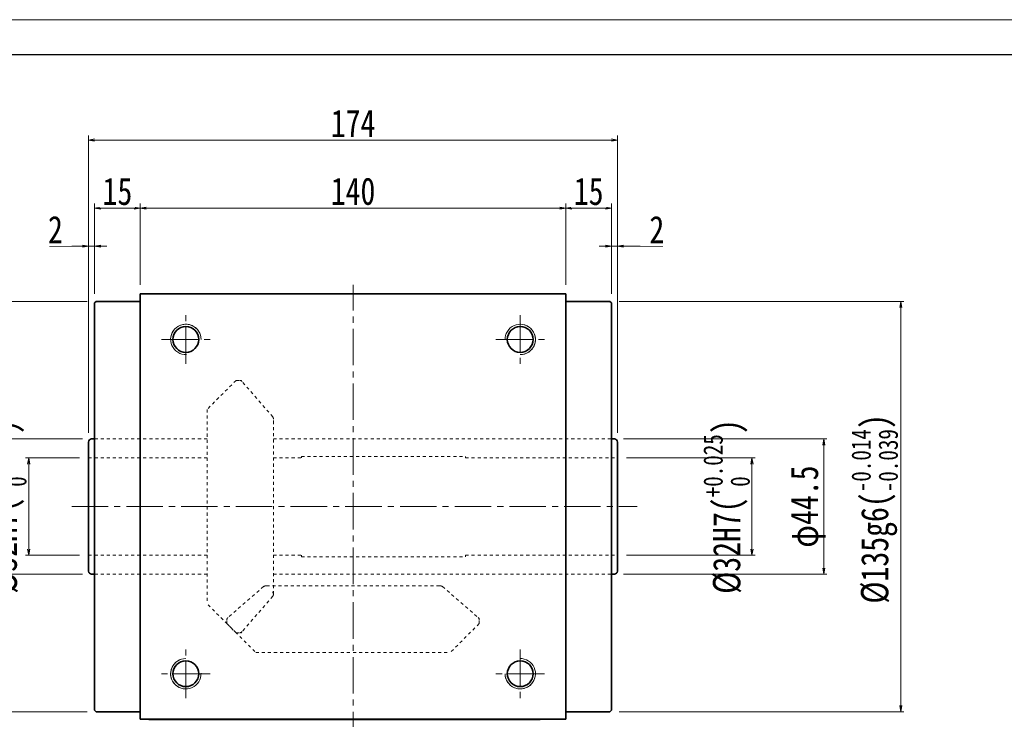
# Model space of a CAD drawing. Header units: millimetres. Extents: x -34 to 938, y -14 to 671.
# Tile 4 of 8: x 128 to 452, y 441 to 671. Entities that reach past the tile are written whole.
import ezdxf

# ---------------------------------------------------------------- set-up
doc = ezdxf.new("R2010")
doc.units = ezdxf.units.MM
doc.linetypes.add('点画线', pattern=[18, 12, -2, 2, -2])
doc.linetypes.add('虚线', pattern=[2, 1, -1])
for name, color, linetype, lineweight in [('TEXT', 4, 'Continuous', 18), ('中心线层', 1, '点画线', 18), ('图框_外框线', 7, 'Continuous', 18), ('尺寸线层', 3, 'Continuous', 18), ('粗实线', 7, 'Continuous', 40), ('粗实线层', 7, 'Continuous', 35)]:
    doc.layers.add(name, color=color, linetype=linetype, lineweight=lineweight)
doc.styles.add('宋体', font='SimSun.ttf', dxfattribs={"width": 0.8})
doc.dimstyles.new('A水平标注$0', dxfattribs={"dimtxt": 3.5, "dimasz": 2, "dimexe": 1.5, "dimexo": 3, "dimgap": 1.1, "dimtad": 1, "dimtoh": 1, "dimdec": 4, "dimdsep": 46, "dimtxsty": '宋体', "dimblk": 'OPEN', "dimcen": 3, "dimclrd": 3, "dimclre": 3, "dimclrt": 6, "dimadec": 0, "dimazin": 0, "dimtm": 1e-09, "dimtfac": 1, "dimtdec": 4, "dimtix": 1, "dimtmove": 0, "dimatfit": 3, "dimldrblk": 'OPEN', "dimfxl": 0, "dimlwd": 13, "dimlwe": 13, "dimarcsym": 0})
doc.dimstyles.new('D直径标注φ25', dxfattribs={"dimtxt": 3.5, "dimasz": 2, "dimexe": 1, "dimexo": 3, "dimtad": 1, "dimtoh": 1, "dimdec": 1, "dimdsep": 46, "dimtxsty": '宋体', "dimblk": 'OPEN', "dimcen": 3, "dimclrd": 3, "dimclre": 3, "dimclrt": 130, "dimadec": 0, "dimazin": 0, "dimtm": 1e-09, "dimtfac": 1, "dimtdec": 1, "dimtmove": 0, "dimatfit": 0, "dimldrblk": 'OPEN', "dimfxl": 0, "dimlwd": 13, "dimlwe": 13, "dimarcsym": 0})

# ---------------------------------------------------------------- blocks, each defined once
blk = doc.blocks.new('_Open')
at = {"color": 0, "linetype": 'ByBlock', "lineweight": -2}
for p, q in [((-1, 0.17), (0, 0)), ((-1, -0.17), (0, 0)), ((0, 0), (-1, 0))]:
    blk.add_line(p, q, dxfattribs=at)
blk = doc.blocks.new('*D8')
at = {"layer": 'Defpoints', "color": 0, "transparency": 16777216}
for p in [(307.57, 608.73), (167.57, 580.52), (307.57, 580.52)]:
    blk.add_point(p, dxfattribs=at)
at = {"layer": '尺寸线层', "color": 3, "lineweight": 13, "transparency": 16777216}
for p, q in [((167.57, 583.52), (167.57, 610.23)), ((307.57, 583.52), (307.57, 610.23)), ((169.57, 608.73), (305.57, 608.73))]:
    blk.add_line(p, q, dxfattribs=at)
at = {"layer": '尺寸线层', "color": 3, "lineweight": 13, "transparency": 16777216, "xscale": 2, "yscale": 2, "zscale": 2, "rotation": 180}
blk.add_blockref('_Open', (167.57, 608.73), dxfattribs=at)
at = {"layer": '尺寸线层', "color": 3, "lineweight": 13, "transparency": 16777216, "xscale": 2, "yscale": 2, "zscale": 2}
blk.add_blockref('_Open', (307.57, 608.73), dxfattribs=at)
at = {"layer": '尺寸线层', "color": 6, "transparency": 16777216, "insert": (237.57, 614.23), "char_height": 9, "attachment_point": 5, "style": '宋体', "bg_fill": 3, "box_fill_scale": 1.1, "bg_fill_color": 257, "bg_fill_transparency": 0}
blk.add_mtext('140', dxfattribs=at)
blk = doc.blocks.new('*D9')
at = {"layer": 'Defpoints', "color": 0, "transparency": 16777216}
for p in [(152.57, 608.73), (167.57, 580.52), (152.57, 577.52)]:
    blk.add_point(p, dxfattribs=at)
at = {"layer": '尺寸线层', "color": 3, "lineweight": 13, "transparency": 16777216}
for p, q in [((152.57, 580.52), (152.57, 610.23)), ((167.57, 583.52), (167.57, 610.23)), ((165.57, 608.73), (154.57, 608.73))]:
    blk.add_line(p, q, dxfattribs=at)
at = {"layer": '尺寸线层', "color": 3, "lineweight": 13, "transparency": 16777216, "xscale": 2, "yscale": 2, "zscale": 2, "rotation": 180}
blk.add_blockref('_Open', (152.57, 608.73), dxfattribs=at)
at = {"layer": '尺寸线层', "color": 3, "lineweight": 13, "transparency": 16777216, "xscale": 2, "yscale": 2, "zscale": 2}
blk.add_blockref('_Open', (167.57, 608.73), dxfattribs=at)
at = {"layer": '尺寸线层', "color": 6, "transparency": 16777216, "insert": (160.07, 614.2), "char_height": 9, "attachment_point": 5, "style": '宋体', "bg_fill": 3, "box_fill_scale": 1.1, "bg_fill_color": 257, "bg_fill_transparency": 0}
blk.add_mtext('15', dxfattribs=at)
blk = doc.blocks.new('*D10')
at = {"layer": 'Defpoints', "color": 0, "transparency": 16777216}
for p in [(322.57, 608.73), (307.57, 580.52), (322.57, 577.52)]:
    blk.add_point(p, dxfattribs=at)
at = {"layer": '尺寸线层', "color": 3, "lineweight": 13, "transparency": 16777216}
for p, q in [((307.57, 583.52), (307.57, 610.23)), ((322.57, 580.52), (322.57, 610.23)), ((309.57, 608.73), (320.57, 608.73))]:
    blk.add_line(p, q, dxfattribs=at)
at = {"layer": '尺寸线层', "color": 3, "lineweight": 13, "transparency": 16777216, "xscale": 2, "yscale": 2, "zscale": 2, "rotation": 180}
blk.add_blockref('_Open', (307.57, 608.73), dxfattribs=at)
at = {"layer": '尺寸线层', "color": 3, "lineweight": 13, "transparency": 16777216, "xscale": 2, "yscale": 2, "zscale": 2}
blk.add_blockref('_Open', (322.57, 608.73), dxfattribs=at)
at = {"layer": '尺寸线层', "color": 6, "transparency": 16777216, "insert": (315.07, 614.2), "char_height": 9, "attachment_point": 5, "style": '宋体', "bg_fill": 3, "box_fill_scale": 1.1, "bg_fill_color": 257, "bg_fill_transparency": 0}
blk.add_mtext('15', dxfattribs=at)
blk = doc.blocks.new('*D11')
at = {"layer": 'Defpoints', "color": 0, "transparency": 16777216}
for p in [(324.57, 596.22), (322.57, 577.52), (324.57, 531.77)]:
    blk.add_point(p, dxfattribs=at)
at = {"layer": '尺寸线层', "color": 3, "lineweight": 13, "transparency": 16777216}
for p, q in [((320.57, 596.22), (318.57, 596.22)), ((322.57, 580.52), (322.57, 597.72)), ((322.57, 596.22), (324.57, 596.22)), ((324.57, 534.77), (324.57, 597.72)), ((334.41, 596.22), (326.57, 596.22)), ((339.49, 596.22), (334.41, 596.22))]:
    blk.add_line(p, q, dxfattribs=at)
at = {"layer": '尺寸线层', "color": 3, "lineweight": 13, "transparency": 16777216, "xscale": 2, "yscale": 2, "zscale": 2}
blk.add_blockref('_Open', (322.57, 596.22), dxfattribs=at)
at = {"layer": '尺寸线层', "color": 3, "lineweight": 13, "transparency": 16777216, "xscale": 2, "yscale": 2, "zscale": 2, "rotation": 180}
blk.add_blockref('_Open', (324.57, 596.22), dxfattribs=at)
at = {"layer": '尺寸线层', "color": 6, "transparency": 16777216, "insert": (337.5, 601.67), "char_height": 9, "attachment_point": 5, "style": '宋体', "bg_fill": 3, "box_fill_scale": 1.1, "bg_fill_color": 257, "bg_fill_transparency": 0}
blk.add_mtext('2', dxfattribs=at)
blk = doc.blocks.new('*D12')
at = {"layer": 'Defpoints', "color": 0, "transparency": 16777216}
for p in [(150.57, 596.22), (152.57, 577.52), (150.57, 531.77)]:
    blk.add_point(p, dxfattribs=at)
at = {"layer": '尺寸线层', "color": 3, "lineweight": 13, "transparency": 16777216}
for p, q in [((137.67, 596.22), (142.75, 596.22)), ((142.75, 596.22), (148.57, 596.22)), ((150.57, 534.77), (150.57, 597.72)), ((152.57, 596.22), (150.57, 596.22)), ((152.57, 580.52), (152.57, 597.72)), ((154.57, 596.22), (156.57, 596.22))]:
    blk.add_line(p, q, dxfattribs=at)
at = {"layer": '尺寸线层', "color": 3, "lineweight": 13, "transparency": 16777216, "xscale": 2, "yscale": 2, "zscale": 2}
blk.add_blockref('_Open', (150.57, 596.22), dxfattribs=at)
at = {"layer": '尺寸线层', "color": 3, "lineweight": 13, "transparency": 16777216, "xscale": 2, "yscale": 2, "zscale": 2, "rotation": 180}
blk.add_blockref('_Open', (152.57, 596.22), dxfattribs=at)
at = {"layer": '尺寸线层', "color": 6, "transparency": 16777216, "insert": (139.66, 601.67), "char_height": 9, "attachment_point": 5, "style": '宋体', "bg_fill": 3, "box_fill_scale": 1.1, "bg_fill_color": 257, "bg_fill_transparency": 0}
blk.add_mtext('2', dxfattribs=at)
blk = doc.blocks.new('*D21')
at = {"layer": 'Defpoints', "color": 0, "transparency": 16777216}
for p in [(150.57, 526.52), (130.87, 494.52), (150.57, 494.52)]:
    blk.add_point(p, dxfattribs=at)
at = {"layer": '尺寸线层', "color": 3, "lineweight": 13, "transparency": 16777216}
for p, q in [((147.57, 526.52), (129.87, 526.52)), ((130.87, 524.52), (130.87, 496.52)), ((147.57, 494.52), (129.87, 494.52))]:
    blk.add_line(p, q, dxfattribs=at)
at = {"layer": '尺寸线层', "color": 3, "lineweight": 13, "transparency": 16777216, "xscale": 2, "yscale": 2, "zscale": 2}
for p, rotation in [((130.87, 526.52), 90), ((130.87, 494.52), 270)]:
    blk.add_blockref('_Open', p, dxfattribs=dict(at, rotation=rotation))
at = {"layer": '尺寸线层', "color": 130, "transparency": 16777216, "insert": (122.51, 510.52), "char_height": 9, "attachment_point": 5, "rotation": 90, "style": '宋体'}
blk.add_mtext('{\\A1;\\A1;%%C32H7({\\H0.707107x;\\S+0.025^  0;})}', dxfattribs=at)
blk = doc.blocks.new('*D22')
at = {"layer": 'Defpoints', "color": 0, "transparency": 16777216}
for p in [(151.57, 532.77), (110, 488.27), (151.57, 488.27)]:
    blk.add_point(p, dxfattribs=at)
at = {"layer": '尺寸线层', "color": 3, "lineweight": 13, "transparency": 16777216}
for p, q in [((148.57, 532.77), (109, 532.77)), ((110, 530.77), (110, 490.27)), ((148.57, 488.27), (109, 488.27))]:
    blk.add_line(p, q, dxfattribs=at)
at = {"layer": '尺寸线层', "color": 3, "lineweight": 13, "transparency": 16777216, "xscale": 2, "yscale": 2, "zscale": 2}
for p, rotation in [((110, 532.77), 90), ((110, 488.27), 270)]:
    blk.add_blockref('_Open', p, dxfattribs=dict(at, rotation=rotation))
at = {"layer": '尺寸线层', "color": 130, "transparency": 16777216, "insert": (104.8, 510.52), "char_height": 9, "attachment_point": 5, "rotation": 90, "style": '宋体'}
blk.add_mtext('φ44.5', dxfattribs=at)
blk = doc.blocks.new('*D23')
at = {"layer": 'Defpoints', "color": 0, "transparency": 16777216}
for p in [(324.57, 526.52), (324.57, 494.52), (368.8, 494.52)]:
    blk.add_point(p, dxfattribs=at)
at = {"layer": '尺寸线层', "color": 3, "lineweight": 13, "transparency": 16777216}
for p, q in [((327.57, 526.52), (369.8, 526.52)), ((368.8, 524.52), (368.8, 496.52)), ((327.57, 494.52), (369.8, 494.52))]:
    blk.add_line(p, q, dxfattribs=at)
at = {"layer": '尺寸线层', "color": 3, "lineweight": 13, "transparency": 16777216, "xscale": 2, "yscale": 2, "zscale": 2}
for p, rotation in [((368.8, 526.52), 90), ((368.8, 494.52), 270)]:
    blk.add_blockref('_Open', p, dxfattribs=dict(at, rotation=rotation))
at = {"layer": '尺寸线层', "color": 130, "transparency": 16777216, "insert": (360.44, 510.52), "char_height": 9, "attachment_point": 5, "rotation": 90, "style": '宋体'}
blk.add_mtext('{\\A1;\\A1;%%C32H7({\\H0.707107x;\\S+0.025^  0;})}', dxfattribs=at)
blk = doc.blocks.new('*D24')
at = {"layer": 'Defpoints', "color": 0, "transparency": 16777216}
for p in [(323.57, 532.77), (323.57, 488.27), (392.46, 488.27)]:
    blk.add_point(p, dxfattribs=at)
at = {"layer": '尺寸线层', "color": 3, "lineweight": 13, "transparency": 16777216}
for p, q in [((326.57, 532.77), (393.46, 532.77)), ((392.46, 530.77), (392.46, 490.27)), ((326.57, 488.27), (393.46, 488.27))]:
    blk.add_line(p, q, dxfattribs=at)
at = {"layer": '尺寸线层', "color": 3, "lineweight": 13, "transparency": 16777216, "xscale": 2, "yscale": 2, "zscale": 2}
for p, rotation in [((392.46, 532.77), 90), ((392.46, 488.27), 270)]:
    blk.add_blockref('_Open', p, dxfattribs=dict(at, rotation=rotation))
at = {"layer": '尺寸线层', "color": 130, "transparency": 16777216, "insert": (387.26, 510.52), "char_height": 9, "attachment_point": 5, "rotation": 90, "style": '宋体'}
blk.add_mtext('φ44.5', dxfattribs=at)
blk = doc.blocks.new('*D25')
at = {"layer": 'Defpoints', "color": 0, "transparency": 16777216}
for p in [(322.07, 578.02), (322.07, 443.02), (417.77, 443.02)]:
    blk.add_point(p, dxfattribs=at)
at = {"layer": '尺寸线层', "color": 3, "lineweight": 13, "transparency": 16777216}
for p, q in [((325.07, 578.02), (418.77, 578.02)), ((417.77, 576.02), (417.77, 445.02)), ((325.07, 443.02), (418.77, 443.02))]:
    blk.add_line(p, q, dxfattribs=at)
at = {"layer": '尺寸线层', "color": 3, "lineweight": 13, "transparency": 16777216, "xscale": 2, "yscale": 2, "zscale": 2}
for p, rotation in [((417.77, 578.02), 90), ((417.77, 443.02), 270)]:
    blk.add_blockref('_Open', p, dxfattribs=dict(at, rotation=rotation))
at = {"layer": '尺寸线层', "color": 130, "transparency": 16777216, "insert": (409.14, 509.75), "char_height": 9, "attachment_point": 5, "rotation": 90, "style": '宋体'}
blk.add_mtext('{\\A1;\\A1;%%C135g6({\\H0.707107x;\\S-0.014^ -0.039;})}', dxfattribs=at)
blk = doc.blocks.new('*D26')
at = {"layer": 'Defpoints', "color": 0, "transparency": 16777216}
for p in [(153.07, 578.02), (93.43, 443.02), (153.07, 443.02)]:
    blk.add_point(p, dxfattribs=at)
at = {"layer": '尺寸线层', "color": 3, "lineweight": 13, "transparency": 16777216}
for p, q in [((150.07, 578.02), (92.43, 578.02)), ((93.43, 576.02), (93.43, 445.02)), ((150.07, 443.02), (92.43, 443.02))]:
    blk.add_line(p, q, dxfattribs=at)
at = {"layer": '尺寸线层', "color": 3, "lineweight": 13, "transparency": 16777216, "xscale": 2, "yscale": 2, "zscale": 2}
for p, rotation in [((93.43, 578.02), 90), ((93.43, 443.02), 270)]:
    blk.add_blockref('_Open', p, dxfattribs=dict(at, rotation=rotation))
at = {"layer": '尺寸线层', "color": 130, "transparency": 16777216, "insert": (84.79, 510.52), "char_height": 9, "attachment_point": 5, "rotation": 90, "style": '宋体'}
blk.add_mtext('{\\A1;\\A1;%%C135g6({\\H0.707107x;\\S-0.014^ -0.039;})}', dxfattribs=at)
blk = doc.blocks.new('*D27')
at = {"layer": 'Defpoints', "color": 0, "transparency": 16777216}
for p in [(150.57, 631.14), (150.57, 531.77), (324.57, 531.77)]:
    blk.add_point(p, dxfattribs=at)
at = {"layer": '尺寸线层', "color": 3, "lineweight": 13, "transparency": 16777216}
for p, q in [((150.57, 534.77), (150.57, 632.64)), ((324.57, 534.77), (324.57, 632.64)), ((322.57, 631.14), (152.57, 631.14))]:
    blk.add_line(p, q, dxfattribs=at)
at = {"layer": '尺寸线层', "color": 3, "lineweight": 13, "transparency": 16777216, "xscale": 2, "yscale": 2, "zscale": 2, "rotation": 180}
blk.add_blockref('_Open', (150.57, 631.14), dxfattribs=at)
at = {"layer": '尺寸线层', "color": 3, "lineweight": 13, "transparency": 16777216, "xscale": 2, "yscale": 2, "zscale": 2}
blk.add_blockref('_Open', (324.57, 631.14), dxfattribs=at)
at = {"layer": '尺寸线层', "color": 6, "transparency": 16777216, "insert": (237.57, 636.62), "char_height": 9, "attachment_point": 5, "style": '宋体', "bg_fill": 3, "box_fill_scale": 1.1, "bg_fill_color": 257, "bg_fill_transparency": 0}
blk.add_mtext('174', dxfattribs=at)

msp = doc.modelspace()

# ---------------------------------------------------------------- linework, layer by layer
at = {"color": 6, "linetype": '虚线', "lineweight": 18}
for p, q in [((199.07207, 552.01581), (189.57207, 542.51581)), ((199.07207, 552.01581), (200.30361, 552.01581)), ((211.14161, 540.02483), (201.05965, 551.67034)), ((189.57207, 542.51581), (189.57207, 478.51581)), ((211.36707, 539.39168), (211.36707, 539.27003)), ((208.15217, 484.17185), (196.41254, 474.00839)), ((208.76289, 484.41581), (209.09181, 484.41581)), ((266.37124, 484.41581), (266.04232, 484.41581)), ((266.98196, 484.17185), (278.7216, 474.00839)), ((211.14161, 481.00679), (201.05965, 469.36128)), ((211.36707, 481.6123), (211.36707, 481.7616)), ((199.07207, 469.01581), (189.57207, 478.51581)), ((196.06707, 472.02081), (196.06707, 473.25236)), ((279.06707, 472.02081), (279.06707, 473.25236)), ((196.06707, 472.02081), (205.56707, 462.52081)), ((279.06707, 472.02081), (269.56707, 462.52081)), ((199.07207, 469.01581), (200.30361, 469.01581)), ((205.56707, 462.52081), (269.56707, 462.52081))]:
    msp.add_line(p, q, dxfattribs=at)
at = {"color": 7, "linetype": 'Continuous', "lineweight": 0}
for centre, start, end in [((182.56707, 565.51581), 0, 195), ((292.56707, 565.51581), 270, 105), ((182.56707, 455.51581), 90, 285), ((292.56707, 455.51581), 180, 15)]:
    msp.add_arc(centre, 5, start, end, dxfattribs=at)
at = {"color": 6, "linetype": '虚线', "lineweight": 18}
for centre, start, end in [((200.30361, 551.01581), 40.884, 90), ((210.36707, 539.39168), 0, 40.884), ((208.8067, 483.41581), 90, 130.884), ((266.32743, 483.41581), 49.116, 90), ((210.36707, 481.7616), 0, 45), ((210.36707, 481.63994), 319.116, 0), ((197.06707, 473.25236), 130.884, 180), ((278.06707, 473.25236), 0, 49.116), ((200.30361, 470.01581), 270, 319.116)]:
    msp.add_arc(centre, 1, start, end, dxfattribs=at)
at = {"layer": 'TEXT', "color": 6, "linetype": '虚线', "lineweight": 18}
for p, q in [((200.6708, 552.01581), (200.76056, 552.01581)), ((200.83944, 551.92469), (200.76056, 552.01581)), ((211.36707, 538.99427), (211.36707, 538.85581)), ((211.36707, 538.99427), (211.36707, 538.85581)), ((209.42192, 484.41581), (209.51549, 484.41581)), ((265.71221, 484.41581), (265.61864, 484.41581)), ((279.00005, 473.76732), (279.06707, 473.70931)), ((279.06707, 473.62597), (279.06707, 473.70931)), ((200.6708, 469.01581), (200.76056, 469.01581)), ((200.83944, 469.10693), (200.76056, 469.01581))]:
    msp.add_line(p, q, dxfattribs=at)
at = {"layer": '中心线层'}
for p, q in [((237.56707, 431.01581), (237.56707, 583.51548)), ((182.56707, 557.51581), (182.56707, 573.51581)), ((292.56707, 573.51581), (292.56707, 557.51581)), ((174.56707, 565.51581), (190.56707, 565.51581)), ((284.56707, 565.51581), (300.56707, 565.51581)), ((145.0161, 510.51581), (331.07255, 510.51581)), ((182.56707, 447.51581), (182.56707, 463.51581)), ((292.56707, 463.51581), (292.56707, 447.51581)), ((190.56707, 455.51581), (174.56707, 455.51581)), ((300.56707, 455.51581), (284.56707, 455.51581))]:
    msp.add_line(p, q, dxfattribs=at)
at = {"layer": '图框_外框线', "color": 3}
msp.add_lwpolyline([(-30.72419, -14.10171), (937.72606, -14.10171), (937.72606, 670.73096), (-30.72419, 670.73096)], close=True, dxfattribs=at)
at = {"layer": '图框_外框线', "color": 3, "lineweight": 25}
msp.add_lwpolyline([(26.92166, -2.57254), (926.19689, -2.57254), (926.19689, 659.20179), (26.92166, 659.20179)], close=True, dxfattribs=at)
at = {"layer": '粗实线', "color": 0, "lineweight": 40}
msp.add_line((170.43507, 440.51581), (299.06707, 440.51581), dxfattribs=at)
at = {"layer": '粗实线层'}
for p, q in [((167.56707, 440.51581), (167.56707, 580.51581)), ((167.56707, 580.51581), (307.56707, 580.51581)), ((307.56707, 440.51581), (307.56707, 580.51581)), ((153.06707, 578.01581), (152.56707, 577.51581)), ((152.56707, 577.51581), (152.56707, 443.51581)), ((167.56707, 578.01581), (153.06707, 578.01581)), ((307.56707, 578.01581), (322.06707, 578.01581)), ((322.06707, 578.01581), (322.56707, 577.51581)), ((322.56707, 577.51581), (322.56707, 443.51581)), ((150.56707, 531.76581), (150.56707, 489.26581)), ((152.56707, 532.76581), (151.56707, 532.76581)), ((152.56707, 488.26581), (151.56707, 488.26581)), ((152.56707, 488.26581), (151.56707, 488.26581)), ((322.56707, 488.26581), (323.56707, 488.26581)), ((322.56707, 488.26581), (323.56707, 488.26581)), ((153.06707, 443.01581), (152.56707, 443.51581)), ((167.56707, 443.01581), (153.06707, 443.01581)), ((307.56707, 443.01581), (322.06707, 443.01581)), ((322.06707, 443.01581), (322.56707, 443.51581))]:
    msp.add_line(p, q, dxfattribs=at)
at = {"layer": '粗实线层', "color": 6, "linetype": '虚线', "lineweight": 18}
for p, q in [((211.36707, 481.63994), (211.36707, 539.27003)), ((150.56707, 526.51581), (189.57207, 526.51581)), ((211.36707, 526.51581), (220.56707, 526.51581)), ((220.56707, 527.01581), (220.56707, 526.51581)), ((220.56707, 527.01581), (274.56707, 527.01581)), ((274.56707, 527.01581), (274.56707, 526.51581)), ((274.56707, 526.51581), (324.56707, 526.51581)), ((150.56707, 494.51581), (189.57207, 494.51581)), ((211.36707, 494.51581), (220.56707, 494.51581)), ((220.56707, 494.01581), (220.56707, 494.51581)), ((220.56707, 494.01581), (274.56707, 494.01581)), ((274.56707, 494.01581), (274.56707, 494.51581)), ((274.56707, 494.51581), (324.56707, 494.51581)), ((152.56707, 488.26581), (189.57207, 488.26581)), ((211.36707, 488.26581), (322.56707, 488.26581)), ((209.07026, 484.41581), (266.20678, 484.41581))]:
    msp.add_line(p, q, dxfattribs=at)
at = {"layer": '粗实线层'}
msp.add_lwpolyline([(307.56707, 440.51581), (167.56707, 440.51581)], dxfattribs=at)
for centre in [(182.56707, 565.51581), (292.56707, 565.51581), (182.56707, 455.51581), (292.56707, 455.51581)]:
    msp.add_circle(centre, 4.25, dxfattribs=at)
at = {"layer": '粗实线层', "lineweight": 18}
for centre, start, end in [((182.56707, 565.51581), 0, 271.9231652), ((292.56707, 565.51581), 270, 181.9231652), ((182.56707, 455.51581), 90, 1.9231652), ((292.56707, 455.51581), 180, 91.9231652)]:
    msp.add_arc(centre, 5, start, end, dxfattribs=at)
at = {"layer": '粗实线层'}
for centre, start, end in [((151.56707, 531.76581), 90, 180), ((151.56707, 489.26581), 180, 270), ((151.56707, 489.26581), 180, 270), ((323.56707, 489.26581), 270, 360), ((323.56707, 489.26581), 270, 360)]:
    msp.add_arc(centre, 1, start, end, dxfattribs=at)

# ---------------------------------------------------------------- next in the draw order: dimensions: what is measured, and where the dimension line sits
at = {"layer": '尺寸线层'}
dim = msp.add_linear_dim(base=(307.56707, 608.72865), p1=(167.56707, 580.51581), p2=(307.56707, 580.51581), dimstyle='A水平标注$0', override={"dimtxt": 9, "dimdec": 1, "dimpost": '<>', "dimblk": 'Open', "dimtvp": 0.1, "dimtfill": 1, "dimtfillclr": 256}, dxfattribs=at)
dim.commit()
dim.dimension.update_dxf_attribs({"geometry": '*D8', "text_midpoint": (237.56707, 614.2281)})

# ---------------------------------------------------------------- next in the draw order: dimensions: what is measured, and where the dimension line sits
dim = msp.add_linear_dim(base=(152.56707, 608.72865), p1=(167.56707, 580.51581), p2=(152.56707, 577.51581), dimstyle='A水平标注$0', override={"dimtxt": 9, "dimdec": 1, "dimpost": '<>', "dimblk": 'Open', "dimtvp": 0.1, "dimtfill": 1, "dimtfillclr": 256}, dxfattribs=at)
dim.commit()
dim.dimension.update_dxf_attribs({"geometry": '*D9', "text_midpoint": (160.06707, 614.20296)})
dim = msp.add_linear_dim(base=(322.56707, 608.72865), p1=(307.56707, 580.51581), p2=(322.56707, 577.51581), angle=0, dimstyle='A水平标注$0', override={"dimtxt": 9, "dimdec": 1, "dimpost": '<>', "dimblk": 'Open', "dimtvp": 0.1, "dimtfill": 1, "dimtfillclr": 256}, dxfattribs=at)
dim.commit()
dim.dimension.update_dxf_attribs({"geometry": '*D10', "text_midpoint": (315.06707, 614.20296)})

# ---------------------------------------------------------------- next in the draw order: dimensions: what is measured, and where the dimension line sits
for base, p1, p2, picture, middle in [((150.56707, 596.22465), (152.56707, 577.51581), (150.56707, 531.76581), '*D12', (139.6593, 596.22465)), ((324.56707, 596.22465), (322.56707, 577.51581), (324.56707, 531.76581), '*D11', (337.50111, 596.22465))]:
    dim = msp.add_linear_dim(base=base, p1=p1, p2=p2, dimstyle='A水平标注$0', override={"dimtxt": 9, "dimdec": 1, "dimpost": '<>', "dimblk": 'Open', "dimtvp": 0.1, "dimtfill": 1, "dimtfillclr": 256}, dxfattribs=at)
    dim.commit()
    dim.dimension.update_dxf_attribs({"geometry": picture, "text_midpoint": middle, "dimtype": 160})

# ---------------------------------------------------------------- next in the draw order: linework, layer by layer
at = {"layer": '粗实线层'}
for p, q in [((150.56707, 531.76581), (150.56707, 489.26581)), ((150.56707, 531.76581), (150.56707, 489.26581)), ((150.56707, 531.76581), (150.56707, 489.26581)), ((152.56707, 532.76581), (151.56707, 532.76581)), ((322.56707, 532.76581), (323.56707, 532.76581)), ((322.56707, 532.76581), (323.56707, 532.76581)), ((324.56707, 531.76581), (324.56707, 489.26581)), ((324.56707, 531.76581), (324.56707, 489.26581)), ((324.56707, 531.76581), (324.56707, 489.26581)), ((324.56707, 531.76581), (324.56707, 489.26581))]:
    msp.add_line(p, q, dxfattribs=at)
at = {"layer": '粗实线层', "color": 6, "linetype": '虚线', "lineweight": 18}
for p, q in [((152.56707, 532.76581), (189.57207, 532.76581)), ((211.36707, 532.76581), (322.56707, 532.76581))]:
    msp.add_line(p, q, dxfattribs=at)
at = {"layer": '粗实线层'}
for centre, start, end in [((151.56707, 531.76581), 90, 180), ((323.56707, 531.76581), 360, 90), ((323.56707, 531.76581), 360, 90)]:
    msp.add_arc(centre, 1, start, end, dxfattribs=at)

# ---------------------------------------------------------------- next in the draw order: dimensions: what is measured, and where the dimension line sits
at = {"layer": '尺寸线层'}
dim = msp.add_linear_dim(base=(93.43107, 443.01581), p1=(153.06707, 578.01581), p2=(153.06707, 443.01581), angle=270, text='{\\A1;\\A1;%%C135g6({\\H0.707107x;\\S-0.014^ -0.039;})}', dimstyle='D直径标注φ25', override={"dimtxt": 9, "dimgap": 0.5, "dimpost": 'φ<>', "dimtp": -0.014, "dimtm": 0.039, "dimtdec": 3, "dimtfill": 0, "dimtzin": 8}, dxfattribs=at)
dim.commit()
dim.dimension.update_dxf_attribs({"geometry": '*D26', "text_midpoint": (84.79391, 510.51581)})
for base, p1, p2, text, override, picture, middle in [((417.77307, 443.01581), (322.06707, 578.01581), (322.06707, 443.01581), '{\\A1;\\A1;%%C135g6({\\H0.707107x;\\S-0.014^ -0.039;})}', {"dimtxt": 9, "dimgap": 0.5, "dimpost": 'φ<>', "dimtp": -0.014, "dimtm": 0.039, "dimtdec": 3, "dimtfill": 0, "dimtzin": 8}, '*D25', (417.77307, 509.75107)), ((130.86778, 494.51581), (150.56707, 526.51581), (150.56707, 494.51581), '{\\A1;\\A1;%%C32H7({\\H0.707107x;\\S+0.025^  0;})}', {"dimtxt": 9, "dimgap": 0.5, "dimpost": 'φ<>', "dimtp": 0.025, "dimtm": 0, "dimtdec": 3, "dimtfill": 0, "dimtzin": 8}, '*D21', (130.86778, 510.51581)), ((368.79782, 494.51581), (324.56707, 526.51581), (324.56707, 494.51581), '{\\A1;\\A1;%%C32H7({\\H0.707107x;\\S+0.025^  0;})}', {"dimtxt": 9, "dimgap": 0.5, "dimpost": 'φ<>', "dimtp": 0.025, "dimtm": 0, "dimtdec": 3, "dimtfill": 0, "dimtzin": 8}, '*D23', (368.79782, 510.51581))]:
    dim = msp.add_linear_dim(base=base, p1=p1, p2=p2, angle=270, text=text, dimstyle='D直径标注φ25', override=override, dxfattribs=at)
    dim.commit()
    dim.dimension.update_dxf_attribs({"geometry": picture, "text_midpoint": middle, "dimtype": 160})
dim = msp.add_linear_dim(base=(110.00193, 488.26581), p1=(151.56707, 532.76581), p2=(151.56707, 488.26581), angle=270, dimstyle='D直径标注φ25', override={"dimtxt": 9, "dimgap": 0.5, "dimpost": 'φ<>', "dimtfill": 0}, dxfattribs=at)
dim.commit()
dim.dimension.update_dxf_attribs({"geometry": '*D22', "text_midpoint": (104.80081, 510.51581)})
dim = msp.add_linear_dim(base=(392.46002, 488.26581), p1=(323.56707, 532.76581), p2=(323.56707, 488.26581), angle=270, dimstyle='D直径标注φ25', override={"dimtxt": 9, "dimgap": 0.5, "dimpost": 'φ<>', "dimtfill": 0}, dxfattribs=at)
dim.commit()
dim.dimension.update_dxf_attribs({"geometry": '*D24', "text_midpoint": (392.46002, 510.51581), "dimtype": 160})

# ---------------------------------------------------------------- next in the draw order: dimensions: what is measured, and where the dimension line sits
dim = msp.add_linear_dim(base=(150.56707, 631.14115), p1=(324.56707, 531.76581), p2=(150.56707, 531.76581), dimstyle='A水平标注$0', override={"dimtxt": 9, "dimdec": 1, "dimpost": '<>', "dimblk": 'Open', "dimtvp": 0.1, "dimtfill": 1, "dimtfillclr": 256}, dxfattribs=at)
dim.commit()
dim.dimension.update_dxf_attribs({"geometry": '*D27', "text_midpoint": (237.56707, 636.61546)})

doc.saveas('drawing.dxf')
